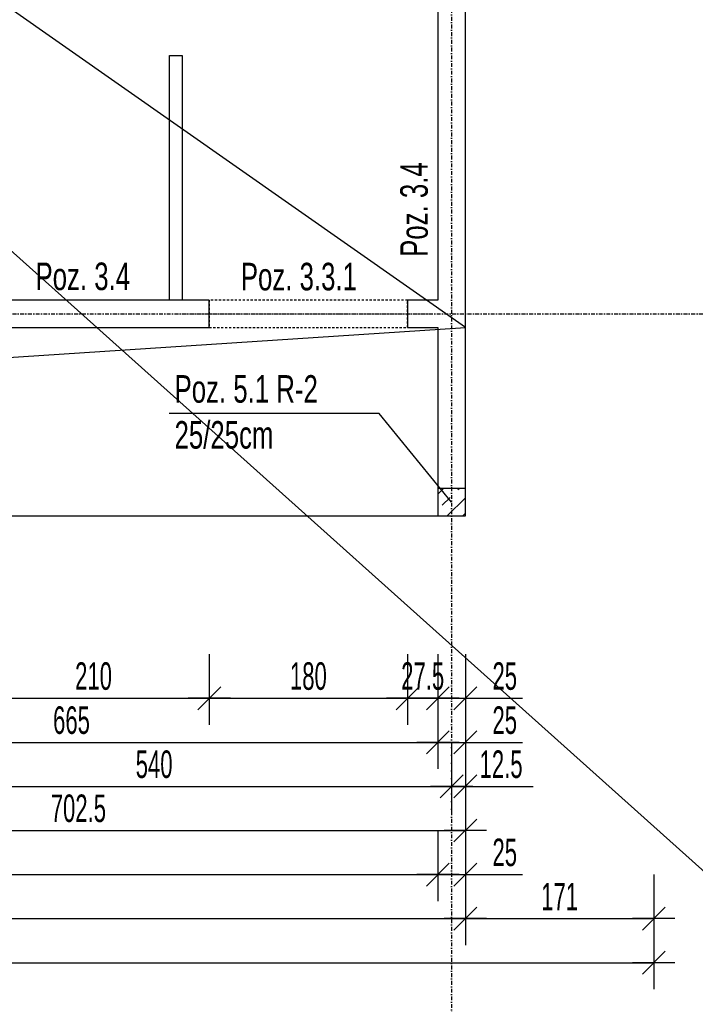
# Model space of a CAD drawing. Header units: millimetres. Extents: x -796 to 14823, y -2819 to 1873.
# Tile 44 of 51: x 13533 to 14146, y -1720 to -827. Entities that reach past the tile are written whole.
import ezdxf

# ---------------------------------------------------------------- set-up
doc = ezdxf.new("R2010")
doc.units = ezdxf.units.MM
doc.header["$LTSCALE"] = 10
doc.linetypes.add('MO', pattern=[0.7, 0.35, -0.17, 0.01, -0.17])
doc.linetypes.add('MP', pattern=[0.36, 0.2, -0.16])
for name, color, linetype in [('BA_szr', 1, 'Continuous'), ('BA_txs', 2, 'Continuous'), ('BA_wym', 1, 'Continuous'), ('BD_lpm', 1, 'MP'), ('BD_osm', 1, 'MO'), ('BD_wic', 1, 'Continuous'), ('BD_wig', 3, 'Continuous'), ('BZ_odn', 1, 'Continuous'), ('BZ_txs', 2, 'Continuous')]:
    doc.layers.add(name, color=color, linetype=linetype)
doc.styles.add('BIKTS', font='bikromsw.shx', dxfattribs={"width": 0.8})
doc.styles.add('BIKWYM', font='bikromsw.shx', dxfattribs={"width": 0.6})
doc.dimstyles.new('BA_KR_100_cm', dxfattribs={"dimtxt": 25, "dimasz": 1.666667, "dimexe": 24, "dimexo": 0, "dimgap": 0, "dimtad": 0, "dimdec": 1, "dimrnd": 0.5, "dimzin": 9, "dimdsep": 46, "dimtxsty": 'BIKWYM', "dimblk": 'WYM-KR', "dimcen": 0, "dimdle": 20, "dimclrd": 256, "dimclre": 256, "dimclrt": 2, "dimadec": 0, "dimazin": 0, "dimtfac": 0.033333, "dimtdec": 1, "dimtmove": 0, "dimatfit": 3, "dimldrblk": 'WYM-KR', "dimfxl": 25, "dimfxlon": 1, "dimtvp": 0.8, "dimtolj": 1, "dimarcsym": 0})
doc.dimstyles.new('BZ_ST_100_cm', dxfattribs={"dimtxt": 25, "dimasz": 1.666667, "dimexe": 24, "dimexo": 0, "dimgap": 0, "dimtad": 0, "dimdec": 1, "dimrnd": 0.5, "dimdsep": 46, "dimtxsty": 'BIKWYM', "dimblk": 'WYM-ST', "dimcen": 0, "dimdle": 20, "dimclrd": 256, "dimclre": 256, "dimclrt": 7, "dimadec": 0, "dimazin": 0, "dimtfac": 0.033333, "dimtdec": 1, "dimtix": 1, "dimtmove": 2, "dimatfit": 3, "dimldrblk": 'WYM-ST', "dimfxl": 25, "dimfxlon": 1, "dimtvp": 0.8, "dimtolj": 1, "dimtzin": 0, "dimarcsym": 0})

# ---------------------------------------------------------------- blocks, each defined once
blk = doc.blocks.new('WYM-ST')
blk.add_hatch(color=256).paths.add_polyline_path([(-13, 2.88), (0, 0), (-13, -2.88)])
blk.add_lwpolyline([(0, 0), (-13, 2.88), (-13, -2.88), (0, 0)])
blk = doc.blocks.new('WYM-KR')
at = {"color": 7, "linetype": 'ByBlock'}
blk.add_line((6.24, 6.24), (-6.24, -6.24), dxfattribs=at)
at = {"linetype": 'ByBlock'}
blk.add_line((11.52, 0), (-11.52, 0), dxfattribs=at)
blk = doc.blocks.new('*D433')
at = {"layer": 'BA_wym', "lineweight": -2}
for p, q in [((13495.14, -1402.6), (13495.14, -1466.6)), ((13705.14, -1402.6), (13705.14, -1466.6)), ((13496.81, -1442.6), (13703.47, -1442.6))]:
    blk.add_line(p, q, dxfattribs=at)
at = {"layer": 'Defpoints', "color": 0}
for p in [(13495.14, -1106.15), (13705.14, -1106.15), (13705.14, -1442.6)]:
    blk.add_point(p, dxfattribs=at)
at = {"layer": 'BA_wym', "lineweight": -2, "xscale": 1.666666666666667, "yscale": 1.666666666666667, "zscale": 1.666666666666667, "rotation": 180}
blk.add_blockref('WYM-KR', (13495.14, -1442.6), dxfattribs=at)
at = {"layer": 'BA_wym', "lineweight": -2, "xscale": 1.666666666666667, "yscale": 1.666666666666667, "zscale": 1.666666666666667}
blk.add_blockref('WYM-KR', (13705.14, -1442.6), dxfattribs=at)
at = {"layer": 'BA_wym', "color": 2, "insert": (13600.14, -1422.6), "char_height": 25, "attachment_point": 5, "style": 'BIKWYM'}
blk.add_mtext('\\A1;210', dxfattribs=at)
blk = doc.blocks.new('*D434')
at = {"layer": 'BA_wym', "lineweight": -2}
for p, q in [((13705.14, -1402.6), (13705.14, -1466.6)), ((13885.14, -1402.6), (13885.14, -1466.6)), ((13706.81, -1442.6), (13883.47, -1442.6))]:
    blk.add_line(p, q, dxfattribs=at)
at = {"layer": 'Defpoints', "color": 0}
for p in [(13705.14, -1106.15), (13885.14, -1106.15), (13885.14, -1442.6)]:
    blk.add_point(p, dxfattribs=at)
at = {"layer": 'BA_wym', "lineweight": -2, "xscale": 1.666666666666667, "yscale": 1.666666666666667, "zscale": 1.666666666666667, "rotation": 180}
blk.add_blockref('WYM-KR', (13705.14, -1442.6), dxfattribs=at)
at = {"layer": 'BA_wym', "lineweight": -2, "xscale": 1.666666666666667, "yscale": 1.666666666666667, "zscale": 1.666666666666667}
blk.add_blockref('WYM-KR', (13885.14, -1442.6), dxfattribs=at)
at = {"layer": 'BA_wym', "color": 2, "insert": (13795.14, -1422.6), "char_height": 25, "attachment_point": 5, "style": 'BIKWYM'}
blk.add_mtext('\\A1;180', dxfattribs=at)
blk = doc.blocks.new('*D435')
at = {"layer": 'BA_wym', "lineweight": -2}
for p, q in [((13885.14, -1402.6), (13885.14, -1466.6)), ((13912.64, -1402.6), (13912.64, -1466.6)), ((13883.47, -1442.6), (13881.81, -1442.6)), ((13885.14, -1442.6), (13912.64, -1442.6)), ((13914.31, -1442.6), (13915.98, -1442.6))]:
    blk.add_line(p, q, dxfattribs=at)
at = {"layer": 'Defpoints', "color": 0}
for p in [(13885.14, -1106.15), (13912.64, -1277.15), (13912.64, -1442.6)]:
    blk.add_point(p, dxfattribs=at)
at = {"layer": 'BA_wym', "lineweight": -2, "xscale": 1.666666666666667, "yscale": 1.666666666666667, "zscale": 1.666666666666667}
blk.add_blockref('WYM-KR', (13885.14, -1442.6), dxfattribs=at)
at = {"layer": 'BA_wym', "lineweight": -2, "xscale": 1.666666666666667, "yscale": 1.666666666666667, "zscale": 1.666666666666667, "rotation": 180}
blk.add_blockref('WYM-KR', (13912.64, -1442.6), dxfattribs=at)
at = {"layer": 'BA_wym', "color": 2, "insert": (13898.89, -1422.6), "char_height": 25, "attachment_point": 5, "style": 'BIKWYM'}
blk.add_mtext('\\A1;27.5', dxfattribs=at)
blk = doc.blocks.new('*D436')
at = {"layer": 'BA_wym', "lineweight": -2}
for p, q in [((13912.64, -1402.6), (13912.64, -1466.6)), ((13937.64, -1402.6), (13937.64, -1466.6)), ((13910.98, -1442.6), (13909.31, -1442.6)), ((13912.64, -1442.6), (13937.64, -1442.6)), ((13939.31, -1442.6), (13989.55, -1442.6))]:
    blk.add_line(p, q, dxfattribs=at)
at = {"layer": 'Defpoints', "color": 0}
for p in [(13912.64, -1277.15), (13937.64, -1277.15), (13937.64, -1442.6)]:
    blk.add_point(p, dxfattribs=at)
at = {"layer": 'BA_wym', "lineweight": -2, "xscale": 1.666666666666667, "yscale": 1.666666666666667, "zscale": 1.666666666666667}
blk.add_blockref('WYM-KR', (13912.64, -1442.6), dxfattribs=at)
at = {"layer": 'BA_wym', "lineweight": -2, "xscale": 1.666666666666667, "yscale": 1.666666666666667, "zscale": 1.666666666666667, "rotation": 180}
blk.add_blockref('WYM-KR', (13937.64, -1442.6), dxfattribs=at)
at = {"layer": 'BA_wym', "color": 2, "insert": (13973.36, -1422.6), "char_height": 25, "attachment_point": 5, "style": 'BIKWYM'}
blk.add_mtext('\\A1;25', dxfattribs=at)
blk = doc.blocks.new('*D444')
at = {"layer": 'BA_wym', "lineweight": -2}
for p, q in [((13247.64, -1442.6), (13247.64, -1506.6)), ((13912.64, -1442.6), (13912.64, -1506.6)), ((13249.31, -1482.6), (13910.98, -1482.6))]:
    blk.add_line(p, q, dxfattribs=at)
at = {"layer": 'Defpoints', "color": 0}
for p in [(13247.64, -1081.15), (13912.64, -1277.15), (13912.64, -1482.6)]:
    blk.add_point(p, dxfattribs=at)
at = {"layer": 'BA_wym', "lineweight": -2, "xscale": 1.666666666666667, "yscale": 1.666666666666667, "zscale": 1.666666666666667, "rotation": 180}
blk.add_blockref('WYM-KR', (13247.64, -1482.6), dxfattribs=at)
at = {"layer": 'BA_wym', "lineweight": -2, "xscale": 1.666666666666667, "yscale": 1.666666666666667, "zscale": 1.666666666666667}
blk.add_blockref('WYM-KR', (13912.64, -1482.6), dxfattribs=at)
at = {"layer": 'BA_wym', "color": 2, "insert": (13580.14, -1462.6), "char_height": 25, "attachment_point": 5, "style": 'BIKWYM'}
blk.add_mtext('\\A1;665', dxfattribs=at)
blk = doc.blocks.new('*D445')
at = {"layer": 'BA_wym', "lineweight": -2}
for p, q in [((13912.64, -1442.6), (13912.64, -1506.6)), ((13937.64, -1442.6), (13937.64, -1506.6)), ((13910.98, -1482.6), (13909.31, -1482.6)), ((13912.64, -1482.6), (13937.64, -1482.6)), ((13939.31, -1482.6), (13989.55, -1482.6))]:
    blk.add_line(p, q, dxfattribs=at)
at = {"layer": 'Defpoints', "color": 0}
for p in [(13912.64, -1277.15), (13937.64, -1277.15), (13937.64, -1482.6)]:
    blk.add_point(p, dxfattribs=at)
at = {"layer": 'BA_wym', "lineweight": -2, "xscale": 1.666666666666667, "yscale": 1.666666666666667, "zscale": 1.666666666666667}
blk.add_blockref('WYM-KR', (13912.64, -1482.6), dxfattribs=at)
at = {"layer": 'BA_wym', "lineweight": -2, "xscale": 1.666666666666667, "yscale": 1.666666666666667, "zscale": 1.666666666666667, "rotation": 180}
blk.add_blockref('WYM-KR', (13937.64, -1482.6), dxfattribs=at)
at = {"layer": 'BA_wym', "color": 2, "insert": (13973.36, -1462.6), "char_height": 25, "attachment_point": 5, "style": 'BIKWYM'}
blk.add_mtext('\\A1;25', dxfattribs=at)
blk = doc.blocks.new('*D452')
at = {"layer": 'BA_wym', "lineweight": -2}
for p, q in [((13385.14, -1482.6), (13385.14, -1546.6)), ((13925.14, -1482.6), (13925.14, -1546.6)), ((13386.81, -1522.6), (13923.48, -1522.6))]:
    blk.add_line(p, q, dxfattribs=at)
at = {"layer": 'Defpoints', "color": 0}
for p in [(13385.14, -1106.34), (13925.14, -1110.31), (13925.14, -1522.6)]:
    blk.add_point(p, dxfattribs=at)
at = {"layer": 'BA_wym', "lineweight": -2, "xscale": 1.666666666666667, "yscale": 1.666666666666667, "zscale": 1.666666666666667, "rotation": 180}
blk.add_blockref('WYM-KR', (13385.14, -1522.6), dxfattribs=at)
at = {"layer": 'BA_wym', "lineweight": -2, "xscale": 1.666666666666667, "yscale": 1.666666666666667, "zscale": 1.666666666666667}
blk.add_blockref('WYM-KR', (13925.14, -1522.6), dxfattribs=at)
at = {"layer": 'BA_wym', "color": 2, "insert": (13655.14, -1502.6), "char_height": 25, "attachment_point": 5, "style": 'BIKWYM'}
blk.add_mtext('\\A1;540', dxfattribs=at)
blk = doc.blocks.new('*D453')
at = {"layer": 'BA_wym', "lineweight": -2}
for p, q in [((13925.14, -1482.6), (13925.14, -1546.6)), ((13937.64, -1482.6), (13937.64, -1546.6)), ((13923.48, -1522.6), (13921.81, -1522.6)), ((13925.14, -1522.6), (13937.64, -1522.6)), ((13939.31, -1522.6), (13999.07, -1522.6))]:
    blk.add_line(p, q, dxfattribs=at)
at = {"layer": 'Defpoints', "color": 0}
for p in [(13925.14, -1004.54), (13937.64, -1277.15), (13937.64, -1522.6)]:
    blk.add_point(p, dxfattribs=at)
at = {"layer": 'BA_wym', "lineweight": -2, "xscale": 1.666666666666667, "yscale": 1.666666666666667, "zscale": 1.666666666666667}
blk.add_blockref('WYM-KR', (13925.14, -1522.6), dxfattribs=at)
at = {"layer": 'BA_wym', "lineweight": -2, "xscale": 1.666666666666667, "yscale": 1.666666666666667, "zscale": 1.666666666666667, "rotation": 180}
blk.add_blockref('WYM-KR', (13937.64, -1522.6), dxfattribs=at)
at = {"layer": 'BA_wym', "color": 2, "insert": (13970.03, -1502.6), "char_height": 25, "attachment_point": 5, "style": 'BIKWYM'}
blk.add_mtext('\\A1;12.5', dxfattribs=at)
blk = doc.blocks.new('*D457')
at = {"layer": 'BA_wym', "lineweight": -2}
for p, q in [((13235.14, -1522.6), (13235.14, -1586.6)), ((13937.64, -1522.6), (13937.64, -1586.6)), ((13236.81, -1562.6), (13935.98, -1562.6))]:
    blk.add_line(p, q, dxfattribs=at)
at = {"layer": 'Defpoints', "color": 0}
for p in [(13235.14, -1240.15), (13937.64, -1277.15), (13937.64, -1562.6)]:
    blk.add_point(p, dxfattribs=at)
at = {"layer": 'BA_wym', "lineweight": -2, "xscale": 1.666666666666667, "yscale": 1.666666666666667, "zscale": 1.666666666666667, "rotation": 180}
blk.add_blockref('WYM-KR', (13235.14, -1562.6), dxfattribs=at)
at = {"layer": 'BA_wym', "lineweight": -2, "xscale": 1.666666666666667, "yscale": 1.666666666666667, "zscale": 1.666666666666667}
blk.add_blockref('WYM-KR', (13937.64, -1562.6), dxfattribs=at)
at = {"layer": 'BA_wym', "color": 2, "insert": (13586.39, -1542.6), "char_height": 25, "attachment_point": 5, "style": 'BIKWYM'}
blk.add_mtext('\\A1;702.5', dxfattribs=at)
blk = doc.blocks.new('*D459')
at = {"layer": 'BA_wym', "lineweight": -2}
for p, q in [((11357.64, -1562.6), (11357.64, -1626.6)), ((13912.64, -1562.6), (13912.64, -1626.6)), ((11359.31, -1602.6), (13910.98, -1602.6))]:
    blk.add_line(p, q, dxfattribs=at)
at = {"layer": 'Defpoints', "color": 0}
for p in [(11357.64, -1277.15), (13912.64, -1277.15), (13912.64, -1602.6)]:
    blk.add_point(p, dxfattribs=at)
at = {"layer": 'BA_wym', "lineweight": -2, "xscale": 1.666666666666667, "yscale": 1.666666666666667, "zscale": 1.666666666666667, "rotation": 180}
blk.add_blockref('WYM-KR', (11357.64, -1602.6), dxfattribs=at)
at = {"layer": 'BA_wym', "lineweight": -2, "xscale": 1.666666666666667, "yscale": 1.666666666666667, "zscale": 1.666666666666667}
blk.add_blockref('WYM-KR', (13912.64, -1602.6), dxfattribs=at)
at = {"layer": 'BA_wym', "color": 2, "insert": (12635.14, -1582.6), "char_height": 25, "attachment_point": 5, "style": 'BIKWYM'}
blk.add_mtext('\\A1;2555', dxfattribs=at)
blk = doc.blocks.new('*D460')
at = {"layer": 'BA_wym', "lineweight": -2}
for p, q in [((13912.64, -1562.6), (13912.64, -1626.6)), ((13937.64, -1562.6), (13937.64, -1626.6)), ((13910.98, -1602.6), (13909.31, -1602.6)), ((13912.64, -1602.6), (13937.64, -1602.6)), ((13939.31, -1602.6), (13989.55, -1602.6))]:
    blk.add_line(p, q, dxfattribs=at)
at = {"layer": 'Defpoints', "color": 0}
for p in [(13912.64, -1277.15), (13937.64, -1277.15), (13937.64, -1602.6)]:
    blk.add_point(p, dxfattribs=at)
at = {"layer": 'BA_wym', "lineweight": -2, "xscale": 1.666666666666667, "yscale": 1.666666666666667, "zscale": 1.666666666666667}
blk.add_blockref('WYM-KR', (13912.64, -1602.6), dxfattribs=at)
at = {"layer": 'BA_wym', "lineweight": -2, "xscale": 1.666666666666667, "yscale": 1.666666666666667, "zscale": 1.666666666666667, "rotation": 180}
blk.add_blockref('WYM-KR', (13937.64, -1602.6), dxfattribs=at)
at = {"layer": 'BA_wym', "color": 2, "insert": (13973.36, -1582.6), "char_height": 25, "attachment_point": 5, "style": 'BIKWYM'}
blk.add_mtext('\\A1;25', dxfattribs=at)
blk = doc.blocks.new('*D461')
at = {"layer": 'BA_wym', "lineweight": -2}
for p, q in [((11332.64, -1602.6), (11332.64, -1666.6)), ((13937.64, -1602.6), (13937.64, -1666.6)), ((11334.31, -1642.6), (13935.98, -1642.6))]:
    blk.add_line(p, q, dxfattribs=at)
at = {"layer": 'Defpoints', "color": 0}
for p in [(11332.64, -1277.15), (13937.64, -1277.15), (13937.64, -1642.6)]:
    blk.add_point(p, dxfattribs=at)
at = {"layer": 'BA_wym', "lineweight": -2, "xscale": 1.666666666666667, "yscale": 1.666666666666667, "zscale": 1.666666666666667, "rotation": 180}
blk.add_blockref('WYM-KR', (11332.64, -1642.6), dxfattribs=at)
at = {"layer": 'BA_wym', "lineweight": -2, "xscale": 1.666666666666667, "yscale": 1.666666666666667, "zscale": 1.666666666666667}
blk.add_blockref('WYM-KR', (13937.64, -1642.6), dxfattribs=at)
at = {"layer": 'BA_wym', "color": 2, "insert": (12635.14, -1622.6), "char_height": 25, "attachment_point": 5, "style": 'BIKWYM'}
blk.add_mtext('\\A1;2605', dxfattribs=at)
blk = doc.blocks.new('*D498')
at = {"layer": 'BA_wym', "lineweight": -2}
for p, q in [((14183.64, -568.65), (14232.64, -568.65)), ((14208.64, -1250.48), (14208.64, -570.31)), ((14183.64, -1252.15), (14232.64, -1252.15))]:
    blk.add_line(p, q, dxfattribs=at)
at = {"layer": 'Defpoints', "color": 0}
for p in [(13937.64, -568.65), (14208.64, -568.65), (13937.64, -1252.15)]:
    blk.add_point(p, dxfattribs=at)
at = {"layer": 'BA_wym', "lineweight": -2, "xscale": 1.666666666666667, "yscale": 1.666666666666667, "zscale": 1.666666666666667}
for p, rotation in [((14208.64, -568.65), 90), ((14208.64, -1252.15), 270)]:
    blk.add_blockref('WYM-KR', p, dxfattribs=dict(at, rotation=rotation))
at = {"layer": 'BA_wym', "color": 2, "insert": (14188.64, -910.4), "char_height": 25, "attachment_point": 5, "rotation": 90, "style": 'BIKWYM'}
blk.add_mtext('\\A1;683.5', dxfattribs=at)
blk = doc.blocks.new('*D499')
at = {"layer": 'BA_wym', "lineweight": -2}
for p, q in [((14208.64, -1250.48), (14208.64, -1248.81)), ((14183.64, -1252.15), (14232.64, -1252.15)), ((14208.64, -1252.15), (14208.64, -1277.15)), ((14183.64, -1277.15), (14232.64, -1277.15)), ((14208.64, -1278.81), (14208.64, -1312.86))]:
    blk.add_line(p, q, dxfattribs=at)
at = {"layer": 'Defpoints', "color": 0}
for p in [(13937.64, -1252.15), (13937.64, -1277.15), (14208.64, -1277.15)]:
    blk.add_point(p, dxfattribs=at)
at = {"layer": 'BA_wym', "lineweight": -2, "xscale": 1.666666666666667, "yscale": 1.666666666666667, "zscale": 1.666666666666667}
for p, rotation in [((14208.64, -1252.15), 270), ((14208.64, -1277.15), 90)]:
    blk.add_blockref('WYM-KR', p, dxfattribs=dict(at, rotation=rotation))
at = {"layer": 'BA_wym', "color": 2, "insert": (14188.64, -1296.67), "char_height": 25, "attachment_point": 5, "rotation": 90, "style": 'BIKWYM'}
blk.add_mtext('\\A1;25', dxfattribs=at)
blk = doc.blocks.new('*D503')
at = {"layer": 'BA_wym', "lineweight": -2}
for p, q in [((14223.64, -251.15), (14272.64, -251.15)), ((14248.64, -252.81), (14248.64, -1079.48)), ((14223.64, -1081.15), (14272.64, -1081.15))]:
    blk.add_line(p, q, dxfattribs=at)
at = {"layer": 'Defpoints', "color": 0}
for p in [(13937.64, -251.15), (13912.64, -1081.15), (14248.64, -1081.15)]:
    blk.add_point(p, dxfattribs=at)
at = {"layer": 'BA_wym', "lineweight": -2, "xscale": 1.666666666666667, "yscale": 1.666666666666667, "zscale": 1.666666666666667}
for p, rotation in [((14248.64, -251.15), 90), ((14248.64, -1081.15), 270)]:
    blk.add_blockref('WYM-KR', p, dxfattribs=dict(at, rotation=rotation))
at = {"layer": 'BA_wym', "color": 2, "insert": (14228.64, -666.15), "char_height": 25, "attachment_point": 5, "rotation": 90, "style": 'BIKWYM'}
blk.add_mtext('\\A1;830', dxfattribs=at)
blk = doc.blocks.new('*D504')
at = {"layer": 'BA_wym', "lineweight": -2}
for p, q in [((14248.64, -1079.48), (14248.64, -1045.43)), ((14223.64, -1081.15), (14272.64, -1081.15)), ((14248.64, -1106.15), (14248.64, -1081.15)), ((14223.64, -1106.15), (14272.64, -1106.15)), ((14248.64, -1107.81), (14248.64, -1109.48))]:
    blk.add_line(p, q, dxfattribs=at)
at = {"layer": 'Defpoints', "color": 0}
for p in [(13912.64, -1081.15), (14248.64, -1081.15), (13912.64, -1106.15)]:
    blk.add_point(p, dxfattribs=at)
at = {"layer": 'BA_wym', "lineweight": -2, "xscale": 1.666666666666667, "yscale": 1.666666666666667, "zscale": 1.666666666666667}
for p, rotation in [((14248.64, -1081.15), 270), ((14248.64, -1106.15), 90)]:
    blk.add_blockref('WYM-KR', p, dxfattribs=dict(at, rotation=rotation))
at = {"layer": 'BA_wym', "color": 2, "insert": (14228.64, -1061.62), "char_height": 25, "attachment_point": 5, "rotation": 90, "style": 'BIKWYM'}
blk.add_mtext('\\A1;25', dxfattribs=at)
blk = doc.blocks.new('*D505')
at = {"layer": 'BA_wym', "lineweight": -2}
for p, q in [((14223.64, -1106.15), (14272.64, -1106.15)), ((14248.64, -1107.81), (14248.64, -1275.48)), ((14223.64, -1277.15), (14272.64, -1277.15))]:
    blk.add_line(p, q, dxfattribs=at)
at = {"layer": 'Defpoints', "color": 0}
for p in [(13912.64, -1106.15), (13937.64, -1277.15), (14248.64, -1277.15)]:
    blk.add_point(p, dxfattribs=at)
at = {"layer": 'BA_wym', "lineweight": -2, "xscale": 1.666666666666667, "yscale": 1.666666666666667, "zscale": 1.666666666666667}
for p, rotation in [((14248.64, -1106.15), 90), ((14248.64, -1277.15), 270)]:
    blk.add_blockref('WYM-KR', p, dxfattribs=dict(at, rotation=rotation))
at = {"layer": 'BA_wym', "color": 2, "insert": (14228.64, -1191.65), "char_height": 25, "attachment_point": 5, "rotation": 90, "style": 'BIKWYM'}
blk.add_mtext('\\A1;171', dxfattribs=at)
blk = doc.blocks.new('*D510')
at = {"layer": 'BA_wym', "lineweight": -2}
for p, q in [((14263.64, -343.65), (14312.64, -343.65)), ((14288.64, -345.31), (14288.64, -1091.98)), ((14263.64, -1093.65), (14312.64, -1093.65))]:
    blk.add_line(p, q, dxfattribs=at)
at = {"layer": 'Defpoints', "color": 0}
for p in [(13937.64, -343.65), (13937.64, -1093.65), (14288.64, -1093.65)]:
    blk.add_point(p, dxfattribs=at)
at = {"layer": 'BA_wym', "lineweight": -2, "xscale": 1.666666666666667, "yscale": 1.666666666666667, "zscale": 1.666666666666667}
for p, rotation in [((14288.64, -343.65), 90), ((14288.64, -1093.65), 270)]:
    blk.add_blockref('WYM-KR', p, dxfattribs=dict(at, rotation=rotation))
at = {"layer": 'BA_wym', "color": 2, "insert": (14268.64, -718.65), "char_height": 25, "attachment_point": 5, "rotation": 90, "style": 'BIKWYM'}
blk.add_mtext('\\A1;750', dxfattribs=at)
blk = doc.blocks.new('*D511')
at = {"layer": 'BA_wym', "lineweight": -2}
for p, q in [((14263.64, -1093.65), (14312.64, -1093.65)), ((14288.64, -1095.31), (14288.64, -1275.48)), ((14263.64, -1277.15), (14312.64, -1277.15))]:
    blk.add_line(p, q, dxfattribs=at)
at = {"layer": 'Defpoints', "color": 0}
for p in [(13937.64, -1093.65), (13937.64, -1277.15), (14288.64, -1277.15)]:
    blk.add_point(p, dxfattribs=at)
at = {"layer": 'BA_wym', "lineweight": -2, "xscale": 1.666666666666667, "yscale": 1.666666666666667, "zscale": 1.666666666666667}
for p, rotation in [((14288.64, -1093.65), 90), ((14288.64, -1277.15), 270)]:
    blk.add_blockref('WYM-KR', p, dxfattribs=dict(at, rotation=rotation))
at = {"layer": 'BA_wym', "color": 2, "insert": (14268.64, -1185.4), "char_height": 25, "attachment_point": 5, "rotation": 90, "style": 'BIKWYM'}
blk.add_mtext('\\A1;183.5', dxfattribs=at)
blk = doc.blocks.new('*D513')
at = {"layer": 'BA_wym', "lineweight": -2}
for p, q in [((14343.64, 718.85), (14392.64, 718.85)), ((14368.64, 717.19), (14368.64, -1104.48)), ((14343.64, -1106.15), (14392.64, -1106.15))]:
    blk.add_line(p, q, dxfattribs=at)
at = {"layer": 'Defpoints', "color": 0}
for p in [(13937.64, 718.85), (13912.64, -1106.15), (14368.64, -1106.15)]:
    blk.add_point(p, dxfattribs=at)
at = {"layer": 'BA_wym', "lineweight": -2, "xscale": 1.666666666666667, "yscale": 1.666666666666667, "zscale": 1.666666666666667}
for p, rotation in [((14368.64, 718.85), 90), ((14368.64, -1106.15), 270)]:
    blk.add_blockref('WYM-KR', p, dxfattribs=dict(at, rotation=rotation))
at = {"layer": 'BA_wym', "color": 2, "insert": (14348.64, -193.65), "char_height": 25, "attachment_point": 5, "rotation": 90, "style": 'BIKWYM'}
blk.add_mtext('\\A1;1825', dxfattribs=at)
blk = doc.blocks.new('*D514')
at = {"layer": 'BA_wym', "lineweight": -2}
for p, q in [((14343.64, -1106.15), (14392.64, -1106.15)), ((14368.64, -1107.81), (14368.64, -1275.48)), ((14343.64, -1277.15), (14392.64, -1277.15))]:
    blk.add_line(p, q, dxfattribs=at)
at = {"layer": 'Defpoints', "color": 0}
for p in [(13912.64, -1106.15), (13937.64, -1277.15), (14368.64, -1277.15)]:
    blk.add_point(p, dxfattribs=at)
at = {"layer": 'BA_wym', "lineweight": -2, "xscale": 1.666666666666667, "yscale": 1.666666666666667, "zscale": 1.666666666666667}
for p, rotation in [((14368.64, -1106.15), 90), ((14368.64, -1277.15), 270)]:
    blk.add_blockref('WYM-KR', p, dxfattribs=dict(at, rotation=rotation))
at = {"layer": 'BA_wym', "color": 2, "insert": (14348.64, -1191.65), "char_height": 25, "attachment_point": 5, "rotation": 90, "style": 'BIKWYM'}
blk.add_mtext('\\A1;171', dxfattribs=at)
blk = doc.blocks.new('*D515')
at = {"layer": 'BA_wym', "lineweight": -2}
for p, q in [((14383.64, 769.85), (14432.64, 769.85)), ((14408.64, 768.19), (14408.64, -1275.48)), ((14383.64, -1277.15), (14432.64, -1277.15))]:
    blk.add_line(p, q, dxfattribs=at)
at = {"layer": 'Defpoints', "color": 0}
for p in [(13247.64, 769.85), (13937.64, -1277.15), (14408.64, -1277.15)]:
    blk.add_point(p, dxfattribs=at)
at = {"layer": 'BA_wym', "lineweight": -2, "xscale": 1.666666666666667, "yscale": 1.666666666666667, "zscale": 1.666666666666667}
for p, rotation in [((14408.64, 769.85), 90), ((14408.64, -1277.15), 270)]:
    blk.add_blockref('WYM-KR', p, dxfattribs=dict(at, rotation=rotation))
at = {"layer": 'BA_wym', "color": 2, "insert": (14388.64, -253.65), "char_height": 25, "attachment_point": 5, "rotation": 90, "style": 'BIKWYM'}
blk.add_mtext('\\A1;2047', dxfattribs=at)
blk = doc.blocks.new('*D632')
at = {"layer": 'BA_wym', "lineweight": -2}
for p, q in [((13937.64, -1602.6), (13937.64, -1666.6)), ((14108.64, -1602.6), (14108.64, -1666.6)), ((13939.31, -1642.6), (14106.98, -1642.6))]:
    blk.add_line(p, q, dxfattribs=at)
at = {"layer": 'Defpoints', "color": 0}
for p in [(14108.64, -178.65), (13937.64, -1277.15), (14108.64, -1642.6)]:
    blk.add_point(p, dxfattribs=at)
at = {"layer": 'BA_wym', "lineweight": -2, "xscale": 1.666666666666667, "yscale": 1.666666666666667, "zscale": 1.666666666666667, "rotation": 180}
blk.add_blockref('WYM-KR', (13937.64, -1642.6), dxfattribs=at)
at = {"layer": 'BA_wym', "lineweight": -2, "xscale": 1.666666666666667, "yscale": 1.666666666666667, "zscale": 1.666666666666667}
blk.add_blockref('WYM-KR', (14108.64, -1642.6), dxfattribs=at)
at = {"layer": 'BA_wym', "color": 2, "insert": (14023.14, -1622.6), "char_height": 25, "attachment_point": 5, "style": 'BIKWYM'}
blk.add_mtext('\\A1;171', dxfattribs=at)
blk = doc.blocks.new('*D634')
at = {"layer": 'BA_wym', "lineweight": -2}
for p, q in [((11161.64, -1642.6), (11161.64, -1706.6)), ((14108.64, -1642.6), (14108.64, -1706.6)), ((11163.31, -1682.6), (14106.98, -1682.6))]:
    blk.add_line(p, q, dxfattribs=at)
at = {"layer": 'Defpoints', "color": 0}
for p in [(11161.64, -178.65), (14108.64, -178.65), (14108.64, -1682.6)]:
    blk.add_point(p, dxfattribs=at)
at = {"layer": 'BA_wym', "lineweight": -2, "xscale": 1.666666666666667, "yscale": 1.666666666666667, "zscale": 1.666666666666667, "rotation": 180}
blk.add_blockref('WYM-KR', (11161.64, -1682.6), dxfattribs=at)
at = {"layer": 'BA_wym', "lineweight": -2, "xscale": 1.666666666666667, "yscale": 1.666666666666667, "zscale": 1.666666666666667}
blk.add_blockref('WYM-KR', (14108.64, -1682.6), dxfattribs=at)
at = {"layer": 'BA_wym', "color": 2, "insert": (12635.14, -1662.6), "char_height": 25, "attachment_point": 5, "style": 'BIKWYM'}
blk.add_mtext('\\A1;2947', dxfattribs=at)

msp = doc.modelspace()

# ---------------------------------------------------------------- hatches: boundary and pattern name
at = {"layer": 'BA_szr'}
h = msp.add_hatch(dxfattribs=at)
h.set_pattern_fill('BIK_ZELBET', color=256, scale=100, angle=45, pattern_type=2)
h.set_pattern_definition([(45, (2298.868, -2320.997), (-14.142136, 14.142136), []), (45, (2291.797, -2313.926), (-14.142136, 14.142136), [10, -10])])
h.paths.add_polyline_path([(13912.64, -1277.15), (13937.64, -1277.15), (13937.64, -1252.15), (13912.64, -1252.15)])

# ---------------------------------------------------------------- linework, layer by layer
at = {"layer": 'BD_lpm'}
msp.add_lwpolyline([(13705.14, -1106.15), (13885.14, -1106.15), (13885.14, -1081.15), (13705.14, -1081.15)], close=True, dxfattribs=at)
at = {"layer": 'BD_osm', "color": 5}
msp.add_line((13680.14, -1093.65), (13910.14, -1093.65), dxfattribs=at)
at = {"layer": 'BD_osm'}
for points in [[(13925.14, 1289.86), (13925.14, -1782.6)], [(10761.64, -1093.65), (14508.64, -1093.65)]]:
    msp.add_lwpolyline(points, dxfattribs=at)
at = {"layer": 'BD_wic', "color": 5}
msp.add_line((14823.18, -2199.47), (10396.41, 1767.09), dxfattribs=at)
at = {"layer": 'BD_wic'}
for points in [[(13937.64, -1106.15), (11332.64, 718.85)], [(13669.14, -1081.15), (13669.14, -859.16), (13680.64, -859.16), (13680.64, -1081.15)], [(11332.64, -1277.15), (13937.64, -1106.15)], [(11357.64, -1277.15), (13912.64, -1277.15)]]:
    msp.add_lwpolyline(points, dxfattribs=at)
at = {"layer": 'BD_wig'}
msp.add_lwpolyline([(13912.64, -1277.15), (13937.64, -1277.15), (13937.64, -568.65), (13912.64, -568.65), (13912.64, -1081.15), (13885.14, -1081.15), (13885.14, -1106.15), (13912.64, -1106.15), (13912.64, -1277.15)], dxfattribs=at)
for points in [[(13495.14, -1106.15), (13705.14, -1106.15), (13705.14, -1081.15), (13495.14, -1081.15)], [(13912.64, -1277.15), (13937.64, -1277.15), (13937.64, -1252.15), (13912.64, -1252.15)]]:
    msp.add_lwpolyline(points, close=True, dxfattribs=at)

# ---------------------------------------------------------------- texts
at = {"layer": 'BA_txs', "style": 'BIKTS', "width": 0.7}
msp.add_text('Poz. 3.4', height=25, rotation=90, dxfattribs=at).set_placement((13903.5, -1042.02))
for s, p in [('Poz. 3.4', (13547.46, -1072.16)), ('Poz. 3.3.1', (13733.82, -1072.39))]:
    msp.add_text(s, height=25, dxfattribs=at).set_placement(p)
at = {"layer": 'BZ_txs', "insert": (13673.66, -1149.35), "char_height": 25, "width": 452.0462, "attachment_point": 1, "style": 'BIKTS'}
msp.add_mtext('{\\W0.7;Poz. 5.1 R-2\\P\\A1;25/25cm}', dxfattribs=at)

# ---------------------------------------------------------------- dimensions: what is measured, and where the dimension line sits
at = {"layer": 'BA_wym'}
for base, p1, p2, picture, middle in [((14408.64, -1277.15), (13247.64, 769.85), (13937.64, -1277.15), '*D515', (14388.64, -253.65)), ((14368.64, -1106.15), (13937.64, 718.85), (13912.64, -1106.15), '*D513', (14348.64, -193.65)), ((14248.64, -1081.15), (13937.64, -251.15), (13912.64, -1081.15), '*D503', (14228.64, -666.15)), ((14288.64, -1093.65), (13937.64, -343.65), (13937.64, -1093.65), '*D510', (14268.64, -718.65)), ((14208.64, -568.65), (13937.64, -1252.15), (13937.64, -568.65), '*D498', (14188.64, -910.4)), ((14248.64, -1081.15), (13912.64, -1106.15), (13912.64, -1081.15), '*D504', (14228.64, -1061.62)), ((14288.64, -1277.15), (13937.64, -1093.65), (13937.64, -1277.15), '*D511', (14268.64, -1185.4)), ((14248.64, -1277.15), (13912.64, -1106.15), (13937.64, -1277.15), '*D505', (14228.64, -1191.65)), ((14368.64, -1277.15), (13912.64, -1106.15), (13937.64, -1277.15), '*D514', (14348.64, -1191.65)), ((14208.64, -1277.15), (13937.64, -1252.15), (13937.64, -1277.15), '*D499', (14188.64, -1296.67))]:
    dim = msp.add_linear_dim(base=base, p1=p1, p2=p2, angle=90, dimstyle='BA_KR_100_cm', override={"dimatfit": 1}, dxfattribs=at)
    dim.commit()
    dim.dimension.update_dxf_attribs({"geometry": picture, "text_midpoint": middle})
for base, p1, p2, override, picture, middle in [((14108.64, -1682.6), (11161.64, -178.65), (14108.64, -178.65), {"dimatfit": 1, "dimfxl": 40}, '*D634', (12635.14, -1662.6)), ((14108.64, -1642.6), (13937.64, -1277.15), (14108.64, -178.65), {"dimatfit": 1, "dimfxl": 40}, '*D632', (14023.14, -1622.6)), ((13937.64, -1522.6), (13925.14, -1004.54), (13937.64, -1277.15), {"dimblk": 'WYM-KR', "dimatfit": 1, "dimfxl": 40}, '*D453', (13970.03, -1502.6)), ((13912.64, -1482.6), (13247.64, -1081.15), (13912.64, -1277.15), {"dimtmove": 1, "dimatfit": 1, "dimfxl": 40}, '*D444', (13580.14, -1462.6)), ((13925.14, -1522.6), (13385.14, -1106.34), (13925.14, -1110.31), {"dimtmove": 1, "dimatfit": 1, "dimfxl": 40}, '*D452', (13655.14, -1502.6)), ((13705.14, -1442.6), (13495.14, -1106.15), (13705.14, -1106.15), {"dimtmove": 1, "dimatfit": 1, "dimfxl": 40}, '*D433', (13600.14, -1422.6)), ((13885.14, -1442.6), (13705.14, -1106.15), (13885.14, -1106.15), {"dimtmove": 1, "dimatfit": 1, "dimfxl": 40}, '*D434', (13795.14, -1422.6)), ((13937.64, -1562.6), (13235.14, -1240.15), (13937.64, -1277.15), {"dimtmove": 1, "dimatfit": 1, "dimfxl": 40}, '*D457', (13586.39, -1542.6)), ((13937.64, -1642.6), (11332.64, -1277.15), (13937.64, -1277.15), {"dimatfit": 1, "dimfxl": 40}, '*D461', (12635.14, -1622.6)), ((13912.64, -1602.6), (11357.64, -1277.15), (13912.64, -1277.15), {"dimtmove": 1, "dimatfit": 1, "dimfxl": 40}, '*D459', (12635.14, -1582.6))]:
    dim = msp.add_linear_dim(base=base, p1=p1, p2=p2, dimstyle='BA_KR_100_cm', override=override, dxfattribs=at)
    dim.commit()
    dim.dimension.update_dxf_attribs({"geometry": picture, "text_midpoint": middle})
for base, p1, p2, picture, middle in [((13912.64, -1442.6), (13885.14, -1106.15), (13912.64, -1277.15), '*D435', (13898.89, -1442.6)), ((13937.64, -1442.6), (13912.64, -1277.15), (13937.64, -1277.15), '*D436', (13973.36, -1442.6)), ((13937.64, -1482.6), (13912.64, -1277.15), (13937.64, -1277.15), '*D445', (13973.36, -1482.6)), ((13937.64, -1602.6), (13912.64, -1277.15), (13937.64, -1277.15), '*D460', (13973.36, -1602.6))]:
    dim = msp.add_linear_dim(base=base, p1=p1, p2=p2, dimstyle='BA_KR_100_cm', override={"dimblk": 'WYM-KR', "dimatfit": 1, "dimfxl": 40}, dxfattribs=at)
    dim.commit()
    dim.dimension.update_dxf_attribs({"geometry": picture, "text_midpoint": middle, "dimtype": 160})

# ---------------------------------------------------------------- leaders
at = {"layer": 'BZ_odn', "has_arrowhead": 0}
msp.add_leader([(13925.14, -1264.65), (13859.44, -1184.15), (13668.8, -1184.15)], dimstyle='BZ_ST_100_cm', dxfattribs=at)

doc.saveas('drawing.dxf')
